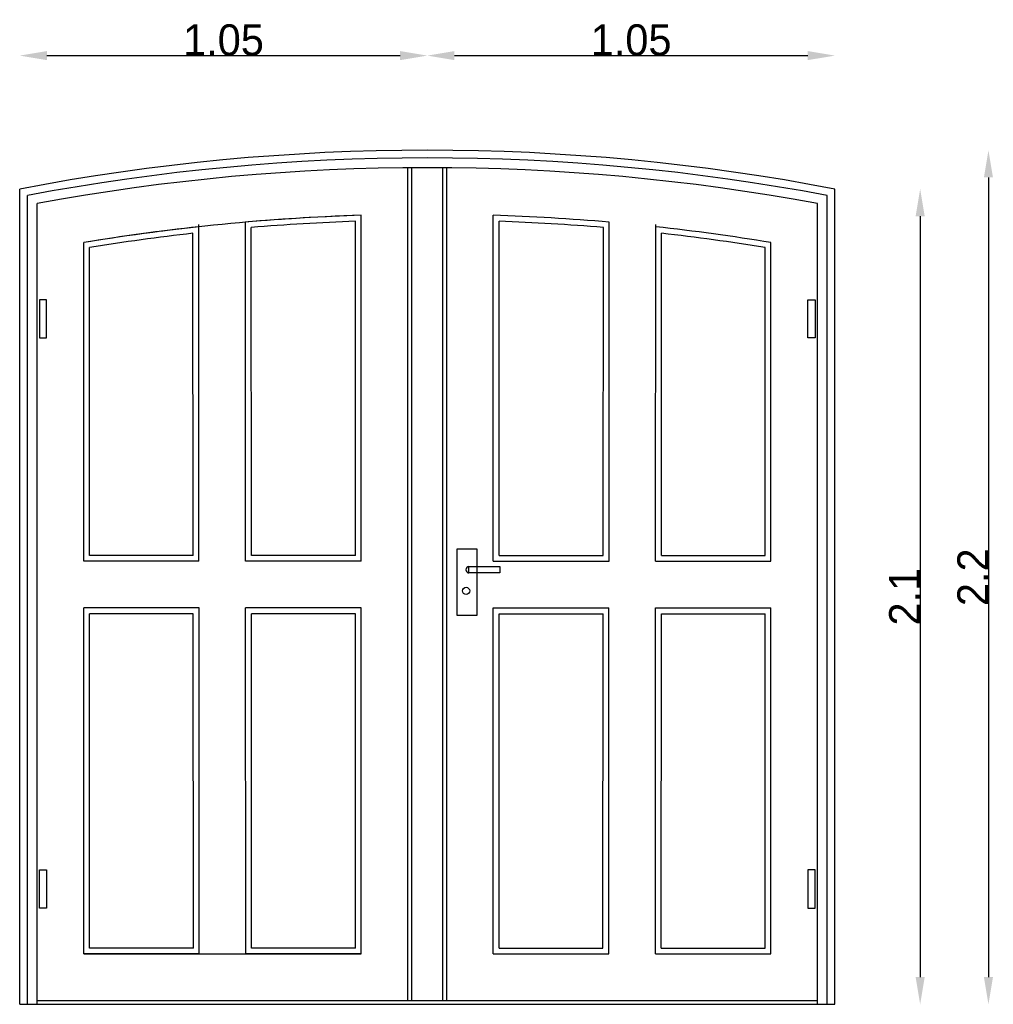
# Model space of a CAD drawing. Extents: x 220 to 222.51, y 95.9 to 98.43.
import ezdxf

# ---------------------------------------------------------------- set-up
doc = ezdxf.new("R2010")
doc.units = 0
doc.layers.get('0').update_dxf_attribs({"linetype": 'CONTINUOUS'})
doc.layers.get('Defpoints').update_dxf_attribs({"linetype": 'CONTINUOUS'})
doc.dimstyles.get("Standard").update_dxf_attribs({"dimtxt": 0.18, "dimasz": 0.18, "dimexe": 0.18, "dimexo": 0.0625, "dimgap": 0.09, "dimtad": 0, "dimtih": 1, "dimtoh": 1, "dimdec": 4, "dimzin": 0, "dimdsep": 46, "dimtxsty": 'Standard', "dimcen": 0.09, "dimadec": 0, "dimazin": 0, "dimtfac": 1, "dimtdec": 4, "dimtofl": 0, "dimtmove": 0, "dimatfit": 3, "dimfxl": 1, "dimtolj": 1, "dimtzin": 0, "dimarcsym": 0})

# ---------------------------------------------------------------- blocks, each defined once
blk = doc.blocks.new('*D0')
at = {"color": 0, "transparency": 16777216}
blk.add_line((220.0672, 98.3415), (220.9772, 98.3415), dxfattribs=at)
for points in [[(220.0672, 98.3532), (220.0672, 98.3299), (219.9972, 98.3415)], [(220.9772, 98.3532), (220.9772, 98.3299), (221.0472, 98.3415)]]:
    blk.add_solid(points, dxfattribs=at)
at = {"layer": 'Defpoints', "color": 0, "transparency": 16777216}
for p in [(221.0472, 98.3415), (221.0472, 98.0978), (219.9972, 97.9978)]:
    blk.add_point(p, dxfattribs=at)
at = {"color": 0, "transparency": 16777216, "insert": (220.5222, 98.3815), "char_height": 0.08, "attachment_point": 5}
blk.add_mtext('\\A1;1.05', dxfattribs=at)
blk = doc.blocks.new('*D1')
at = {"color": 0, "transparency": 16777216}
blk.add_line((221.1172, 98.3415), (222.0272, 98.3415), dxfattribs=at)
for points in [[(221.1172, 98.3532), (221.1172, 98.3299), (221.0472, 98.3415)], [(222.0272, 98.3532), (222.0272, 98.3299), (222.0972, 98.3415)]]:
    blk.add_solid(points, dxfattribs=at)
at = {"layer": 'Defpoints', "color": 0, "transparency": 16777216}
for p in [(222.0972, 98.3415), (221.0472, 98.0978), (222.0972, 97.9978)]:
    blk.add_point(p, dxfattribs=at)
at = {"color": 0, "transparency": 16777216, "insert": (221.5722, 98.3815), "char_height": 0.08, "attachment_point": 5}
blk.add_mtext('\\A1;1.05', dxfattribs=at)
blk = doc.blocks.new('*D2')
at = {"color": 0, "transparency": 16777216}
blk.add_line((222.3168, 97.9278), (222.3168, 95.9678), dxfattribs=at)
for points in [[(222.3052, 97.9278), (222.3285, 97.9278), (222.3168, 97.9978)], [(222.3052, 95.9678), (222.3285, 95.9678), (222.3168, 95.8978)]]:
    blk.add_solid(points, dxfattribs=at)
at = {"layer": 'Defpoints', "color": 0, "transparency": 16777216}
for p in [(222.0972, 97.9978), (222.0972, 95.8978), (222.3168, 95.8978)]:
    blk.add_point(p, dxfattribs=at)
at = {"color": 0, "transparency": 16777216, "insert": (222.2768, 96.9478), "char_height": 0.08, "attachment_point": 5, "rotation": 90}
blk.add_mtext('\\A1;2.1', dxfattribs=at)
blk = doc.blocks.new('*D3')
at = {"color": 0, "transparency": 16777216}
blk.add_line((222.4927, 98.0278), (222.4927, 95.9678), dxfattribs=at)
for points in [[(222.4811, 98.0278), (222.5044, 98.0278), (222.4927, 98.0978)], [(222.4811, 95.9678), (222.5044, 95.9678), (222.4927, 95.8978)]]:
    blk.add_solid(points, dxfattribs=at)
at = {"layer": 'Defpoints', "color": 0, "transparency": 16777216}
for p in [(221.0472, 98.0978), (221.0472, 95.8978), (222.4927, 95.8978)]:
    blk.add_point(p, dxfattribs=at)
at = {"color": 0, "transparency": 16777216, "insert": (222.4527, 96.9978), "char_height": 0.08, "attachment_point": 5, "rotation": 90}
blk.add_mtext('\\A1;2.2', dxfattribs=at)

msp = doc.modelspace()

# ---------------------------------------------------------------- linework, layer by layer
for p, q in [((220.9972, 95.90782), (220.9972, 98.05259)), ((221.0072, 95.90782), (221.0072, 98.05267)), ((221.0872, 95.90782), (221.0872, 98.05267)), ((221.0972, 95.90782), (221.0972, 98.05259)), ((219.9972, 95.89782), (219.9972, 97.99782)), ((220.0172, 95.89782), (220.0172, 97.98127)), ((222.0772, 95.89782), (222.0772, 97.98127)), ((222.0972, 95.89782), (222.0972, 97.99782)), ((220.0422, 95.89782), (220.0422, 97.96052)), ((222.0522, 95.89782), (222.0522, 97.96052)), ((220.8772, 97.03898), (220.8772, 97.93014)), ((221.2172, 97.03898), (221.2172, 97.93014)), ((220.45907, 97.03898), (220.45853, 97.90683)), ((220.57907, 97.03898), (220.57852, 97.91243)), ((220.59406, 97.05398), (220.59353, 97.89867)), ((220.8622, 97.05398), (220.8622, 97.91464)), ((221.2322, 97.05398), (221.2322, 97.91464)), ((221.50034, 97.05398), (221.50087, 97.89867)), ((221.51533, 97.03898), (221.51587, 97.91243)), ((221.63533, 97.03898), (221.63587, 97.90683)), ((220.44406, 97.05398), (220.44354, 97.88386)), ((221.65034, 97.05398), (221.65086, 97.88386)), ((220.1622, 97.03898), (220.1622, 97.85977)), ((221.9322, 97.03898), (221.9322, 97.85977)), ((220.1772, 97.05398), (220.1772, 97.84704)), ((221.9172, 97.05398), (221.9172, 97.84704)), ((220.45907, 97.03898), (220.1622, 97.03898)), ((220.44406, 97.05398), (220.1772, 97.05398)), ((220.8772, 97.03898), (220.57907, 97.03898)), ((220.8622, 97.05398), (220.59406, 97.05398)), ((221.2172, 97.03898), (221.51533, 97.03898)), ((221.2322, 97.05398), (221.50034, 97.05398)), ((221.63533, 97.03898), (221.9322, 97.03898)), ((221.65034, 97.05398), (221.9172, 97.05398)), ((221.15459, 97.02568), (221.23441, 97.02568)), ((221.15459, 97.00899), (221.15459, 97.02568)), ((221.23441, 97.02568), (221.23441, 97.00899)), ((221.23441, 97.00899), (221.15459, 97.00899)), ((220.1622, 96.02782), (220.1622, 96.91898)), ((220.45914, 96.91898), (220.1622, 96.91898)), ((220.4597, 96.02778), (220.45914, 96.91898)), ((220.5797, 96.02782), (220.57914, 96.91898)), ((220.8772, 96.91898), (220.57914, 96.91898)), ((220.8772, 96.02782), (220.8772, 96.91898)), ((221.2172, 96.02782), (221.2172, 96.91898)), ((221.2172, 96.91898), (221.51525, 96.91898)), ((221.5147, 96.02782), (221.51525, 96.91898)), ((221.6347, 96.02778), (221.63525, 96.91898)), ((221.63525, 96.91898), (221.9322, 96.91898)), ((221.9322, 96.02782), (221.9322, 96.91898)), ((220.1772, 96.04282), (220.1772, 96.90398)), ((220.44415, 96.90398), (220.1772, 96.90398)), ((220.44469, 96.04282), (220.44415, 96.90398)), ((220.59469, 96.04282), (220.59415, 96.90398)), ((220.8622, 96.90398), (220.59415, 96.90398)), ((220.8622, 96.04282), (220.8622, 96.90398)), ((221.2322, 96.90398), (221.50024, 96.90398)), ((221.2322, 96.04282), (221.2322, 96.90398)), ((221.49971, 96.04282), (221.50024, 96.90398)), ((221.64971, 96.04282), (221.65024, 96.90398)), ((221.65024, 96.90398), (221.9172, 96.90398)), ((221.9172, 96.04282), (221.9172, 96.90398)), ((220.1622, 96.02782), (220.8772, 96.02782)), ((220.4597, 96.02782), (220.1622, 96.02782)), ((220.44469, 96.04282), (220.1772, 96.04282)), ((220.8772, 96.02782), (220.5797, 96.02782)), ((220.8622, 96.04282), (220.59469, 96.04282)), ((221.2172, 96.02782), (221.5147, 96.02782)), ((221.2322, 96.04282), (221.49971, 96.04282)), ((221.6347, 96.02782), (221.9322, 96.02782)), ((221.64971, 96.04282), (221.9172, 96.04282)), ((219.9972, 95.89782), (222.0972, 95.89782)), ((220.0422, 95.90782), (222.0522, 95.90782))]:
    msp.add_line(p, q)
for points in [[(220.06661, 97.71282), (220.04842, 97.71282), (220.04842, 97.6142), (220.06661, 97.6142)], [(222.02779, 97.71282), (222.04598, 97.71282), (222.04598, 97.6142), (222.02779, 97.6142)], [(221.12427, 97.07104), (221.17446, 97.07104), (221.17446, 96.89917), (221.12427, 96.89917)], [(220.06661, 96.14552), (220.04842, 96.14552), (220.04842, 96.24413), (220.06661, 96.24413)], [(222.02779, 96.14552), (222.04598, 96.14552), (222.04598, 96.24413), (222.02779, 96.24413)]]:
    msp.add_lwpolyline(points, close=True)
msp.add_circle((221.14717, 96.96265), 0.00927)
for centre, radius, start, end in [((221.0472, 92.53532), 5.5625, 79.11934, 100.88066), ((221.0472, 92.53532), 5.5425, 79.29008, 100.70992), ((221.0472, 92.53532), 5.5175, 79.50512, 100.49488), ((221.0472, 92.53532), 5.3975, 91.80489, 99.4371), ((221.0472, 92.53532), 5.3975, 91.80489, 94.98138), ((221.0472, 92.53532), 5.3975, 85.01862, 88.19511), ((221.0472, 92.53532), 5.3975, 96.26131, 99.4371), ((221.0472, 92.53532), 5.3825, 91.96968, 94.83494), ((221.0472, 92.53532), 5.3825, 85.16506, 88.03032), ((221.0472, 92.53532), 5.3975, 80.5629, 83.73869), ((221.0472, 92.53532), 5.3825, 96.43938, 99.30181), ((221.0472, 92.53532), 5.3825, 80.69819, 83.56062), ((221.15459, 97.01734), 0.00834, 90, 270)]:
    msp.add_arc(centre, radius, start, end)

# ---------------------------------------------------------------- dimensions: what is measured, and where the dimension line sits
for base, p1, p2, override, picture, middle in [((221.0472, 98.34153), (219.9972, 97.99782), (221.0472, 98.09782), {"dimtxt": 0.08, "dimasz": 0.07, "dimexe": 1.25, "dimexo": 0.625, "dimgap": 0, "dimtad": 1, "dimtih": 0, "dimtoh": 0, "dimzin": 8, "dimlunit": 6, "dimcen": 2.5, "dimse1": 1, "dimse2": 1, "dimtofl": 1}, '*D0', (220.5222, 98.38153)), ((222.0972, 98.34153), (221.0472, 98.09782), (222.0972, 97.99782), {"dimtxt": 0.08, "dimasz": 0.07, "dimexe": 1.25, "dimexo": 0.625, "dimgap": 0, "dimtad": 1, "dimtih": 0, "dimtoh": 0, "dimzin": 8, "dimlunit": 6, "dimcen": 2.5, "dimse1": 1, "dimse2": 1, "dimtofl": 1, "dimtmove": 1}, '*D1', (221.5722, 98.38153))]:
    dim = msp.add_linear_dim(base=base, p1=p1, p2=p2, dimstyle='Standard', override=override)
    dim.commit()
    dim.dimension.update_dxf_attribs({"geometry": picture, "text_midpoint": middle})
for base, p1, p2, picture, middle in [((222.49274, 95.89782), (221.0472, 98.09782), (221.0472, 95.89782), '*D3', (222.45274, 96.99782)), ((222.31684, 95.89782), (222.0972, 97.99782), (222.0972, 95.89782), '*D2', (222.27684, 96.94782))]:
    dim = msp.add_linear_dim(base=base, p1=p1, p2=p2, angle=90, dimstyle='Standard', override={"dimtxt": 0.08, "dimasz": 0.07, "dimexe": 1.25, "dimexo": 0.625, "dimgap": 0, "dimtad": 1, "dimtih": 0, "dimtoh": 0, "dimzin": 8, "dimlunit": 6, "dimcen": 2.5, "dimse1": 1, "dimse2": 1, "dimtofl": 1})
    dim.commit()
    dim.dimension.update_dxf_attribs({"geometry": picture, "text_midpoint": middle})

doc.saveas('drawing.dxf')
